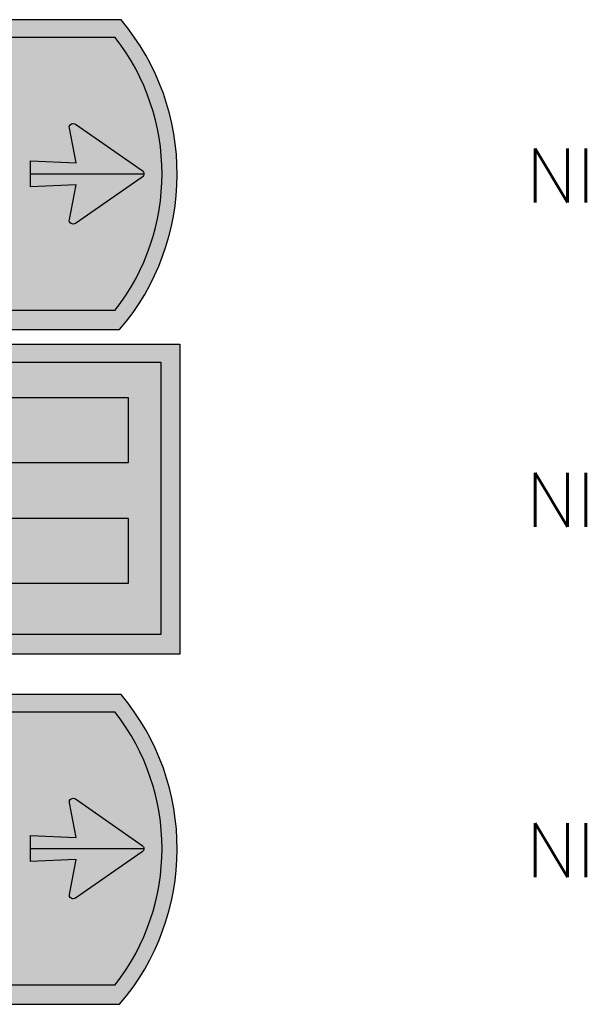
# Model space of a CAD drawing. Header units: millimetres. Extents: x 2444 to 7891, y 2771 to 8930.
# Tile 7 of 7: x 6829 to 7891, y 7110 to 8930. Entities that reach past the tile are written whole.
import ezdxf

# ---------------------------------------------------------------- set-up
doc = ezdxf.new("R2010")
doc.units = ezdxf.units.MM
doc.header["$LTSCALE"] = 20
doc.header["$MEASUREMENT"] = 0
for name, color, linetype in [('1', 1, 'CONTINUOUS'), ('105', 5, 'CONTINUOUS'), ('107', 7, 'CONTINUOUS'), ('135', 7, 'CONTINUOUS'), ('15', 5, 'CONTINUOUS'), ('87', 7, 'CONTINUOUS'), ('97', 7, 'CONTINUOUS')]:
    doc.layers.add(name, color=color, linetype=linetype)
doc.styles.get("Standard").update_dxf_attribs({"font": 'SIMPLEX'})

# ---------------------------------------------------------------- blocks, each defined once
blk = doc.blocks.new('TBORDLU15')
at = {"layer": '135'}
blk.add_attdef('CAMTAG', (-850, 235), '', height=100, dxfattribs=at)
blk = doc.blocks.new('TBORDLU05')
at = {"layer": '135'}
blk.add_attdef('CAMTAG', (-850, 235), '', height=100, dxfattribs=at)

msp = doc.modelspace()

# ---------------------------------------------------------------- hatches: boundary and pattern name
at = {"layer": '105'}
h = msp.add_hatch(color=256, dxfattribs=at)
h.dxf.hatch_style = 1
edge = h.paths.add_edge_path()
edge.add_line((7006.1, 8897.1), (5320.7, 8897.1))
edge.add_line((5320.7, 8897.1), (5320.7, 8393.1))
edge.add_line((5320.7, 8393.1), (7006.1, 8393.1))
edge.add_arc((6682.7, 8645.1), 410, 322.0747, 397.9253)
h = msp.add_hatch(color=256, dxfattribs=at)
h.dxf.hatch_style = 1
edge = h.paths.add_edge_path()
edge.add_line((5405.3, 8297.1), (7090.7, 8297.1))
edge.add_line((7090.7, 8297.1), (7090.7, 7793.1))
edge.add_line((7090.7, 7793.1), (5405.3, 7793.1))
edge.add_arc((5728.7, 8045.1), 410, 142.0747, 217.9253, ccw=False)
h = msp.add_hatch(color=256, dxfattribs=at)
h.dxf.hatch_style = 1
edge = h.paths.add_edge_path()
edge.add_line((7006.1, 7649.5), (5320.7, 7649.5))
edge.add_line((5320.7, 7649.5), (5320.7, 7145.5))
edge.add_line((5320.7, 7145.5), (7006.1, 7145.5))
edge.add_arc((6682.7, 7397.5), 410, 322.0747, 397.9253)
at = {"layer": '107'}
h = msp.add_hatch(color=256, dxfattribs=at)
h.dxf.hatch_style = 1
h.paths.add_polyline_path([(7016.9, 8930.1), (5285.7, 8930.1), (5285.7, 8357.1), (7014.3, 8357.1, 0.366896)])
h.paths.add_polyline_path([(7006.1, 8897.1), (5320.7, 8897.1), (5320.7, 8393.1), (7006.1, 8393.1, 0.343599)], flags=16)
h.paths.add_polyline_path([(7064.5, 8645.1), (6917.8, 8543.3), (6933.9, 8625), (6849.1, 8621.1), (6849.1, 8669.1), (6933.9, 8665.3), (6917.8, 8747)], flags=0)
h = msp.add_hatch(color=256, dxfattribs=at)
h.dxf.hatch_style = 1
h.paths.add_polyline_path([(7056, 8639.2, 0.523147), (7056, 8651.1), (6932.4, 8736.9, 0.687716), (6921.3, 8729.3), (6933.9, 8665.3), (6849.1, 8669.1), (6849.1, 8621.1), (6933.9, 8625), (6921.2, 8560.5, 0.659882), (6932.4, 8553.4)])
h = msp.add_hatch(color=256, dxfattribs=at)
h.dxf.hatch_style = 1
h.paths.add_polyline_path([(5397.1, 7757.1), (7125.7, 7757.1), (7125.7, 8330.1), (5394.6, 8330.1, 0.366896)])
h.paths.add_polyline_path([(5405.3, 7793.1), (7090.7, 7793.1), (7090.7, 8297.1), (5405.3, 8297.1, 0.343599)], flags=16)
h.paths.add_polyline_path([(5477.6, 8065.3), (5562.3, 8069.1), (5562.3, 8021.1), (5477.6, 8025), (5493.6, 7943.3), (5346.9, 8045.1), (5493.6, 8147)], flags=0)
h = msp.add_hatch(color=256, dxfattribs=at)
h.dxf.hatch_style = 1
h.paths.add_polyline_path([(7016.9, 7682.5), (5285.7, 7682.5), (5285.7, 7109.5), (7014.3, 7109.5, 0.366896)])
h.paths.add_polyline_path([(7006.1, 7649.5), (5320.7, 7649.5), (5320.7, 7145.5), (7006.1, 7145.5, 0.343599)], flags=16)
h.paths.add_polyline_path([(7064.5, 7397.5), (6917.8, 7295.7), (6933.9, 7377.4), (6849.1, 7373.5), (6849.1, 7421.5), (6933.9, 7417.7), (6917.8, 7499.4)], flags=0)
h = msp.add_hatch(color=256, dxfattribs=at)
h.dxf.hatch_style = 1
h.paths.add_polyline_path([(7056, 7391.6, 0.523147), (7056, 7403.4), (6932.4, 7489.2, 0.687716), (6921.3, 7481.7), (6933.9, 7417.7), (6849.1, 7421.5), (6849.1, 7373.5), (6933.9, 7377.4), (6921.2, 7312.8, 0.659882), (6932.4, 7305.8)])

# ---------------------------------------------------------------- linework, layer by layer
at = {"layer": '1'}
for p, q in [((6849.1, 8645.1), (7059.1, 8645.1)), ((6849.1, 7397.5), (7059.1, 7397.5))]:
    msp.add_line(p, q, dxfattribs=at)
for points in [[(7030.7, 8231.1), (5601.9, 8231.1), (5601.9, 8111.1), (7030.7, 8111.1)], [(7030.7, 8008.1), (5601.9, 8008.1), (5601.9, 7888.1), (7030.7, 7888.1)]]:
    msp.add_lwpolyline(points, close=True, dxfattribs=at)
at = {"layer": '15'}
for points in [[(7016.9, 8930.1), (5285.7, 8930.1), (5285.7, 8357.1), (7014.3, 8357.1, 0.366896)], [(5394.6, 8330.1), (7125.7, 8330.1), (7125.7, 7757.1), (5397.1, 7757.1, -0.366896)], [(7016.9, 7682.5), (5285.7, 7682.5), (5285.7, 7109.5), (7014.3, 7109.5, 0.366896)]]:
    msp.add_lwpolyline(points, format="xyb", close=True, dxfattribs=at)
at = {"layer": '87', "flags": 128}
for points in [[(6933.9, 8665.3), (6921.2, 8729.8, -0.659894), (6932.4, 8736.9), (7056, 8651.1, -0.523144), (7056, 8639.2), (6932.4, 8553.4, -0.659894), (6921.2, 8560.5), (6933.9, 8625), (6849.1, 8621.1), (6849.1, 8669.1)], [(6933.9, 7417.7), (6921.2, 7482.2, -0.659894), (6932.4, 7489.2), (7056, 7403.4, -0.523144), (7056, 7391.6), (6932.4, 7305.8, -0.659894), (6921.2, 7312.8), (6933.9, 7377.4), (6849.1, 7373.5), (6849.1, 7421.5)]]:
    msp.add_lwpolyline(points, format="xyb", close=True, dxfattribs=at)
at = {"layer": '97'}
for points in [[(7006.1, 8897.1), (5320.7, 8897.1), (5320.7, 8393.1), (7006.1, 8393.1, 0.343599)], [(5405.3, 8297.1), (7090.7, 8297.1), (7090.7, 7793.1), (5405.3, 7793.1, -0.343599)], [(7006.1, 7649.5), (5320.7, 7649.5), (5320.7, 7145.5), (7006.1, 7145.5, 0.343599)]]:
    msp.add_lwpolyline(points, format="xyb", close=True, dxfattribs=at)

# ---------------------------------------------------------------- block references
at = {"layer": '15'}
ref = msp.add_blockref('TBORDLU05', (5285.7, 8357.1), dxfattribs=at)
ref.add_attrib('CAMTAG', 'NI', (7765.7, 8592.1), dxfattribs={"layer": '135', "height": 100})
ref = msp.add_blockref('TBORDLU15', (5285.7, 7757.1), dxfattribs=at)
ref.add_attrib('CAMTAG', 'NI', (7765.7, 7992.1), dxfattribs={"layer": '135', "height": 100})
ref = msp.add_blockref('TBORDLU05', (5285.7, 7109.5), dxfattribs=at)
ref.add_attrib('CAMTAG', 'NI', (7765.7, 7344.5), dxfattribs={"layer": '135', "height": 100})

doc.saveas('drawing.dxf')
